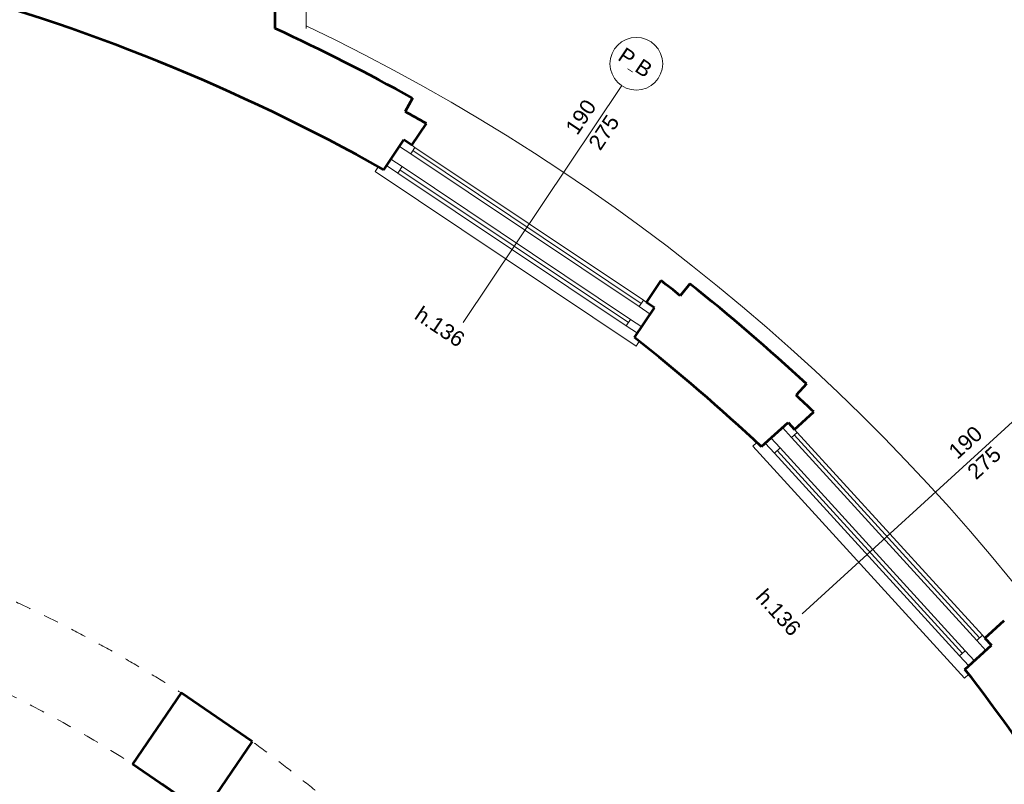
# Model space of a CAD drawing. Header units: inches. Extents: x -21887 to 84279, y -131485 to 67836.
# Tile 200 of 256: x 32570 to 38966, y 19050 to 24019. Entities that reach past the tile are written whole.
import ezdxf

# ---------------------------------------------------------------- set-up
doc = ezdxf.new("R2010")
doc.units = ezdxf.units.IN
doc.header["$MEASUREMENT"] = 0
doc.linetypes.add('Dashed copy', pattern=[200, 100, -100])
for name, color, linetype, lineweight in [('AI_MURY', 7, 'Continuous', 53), ('DRZWI', 7, 'Continuous', 13), ('PODCIAGI', 7, 'Continuous', 13)]:
    doc.layers.add(name, color=color, linetype=linetype, lineweight=lineweight)
doc.styles.add('GENERATED_STYLE_7', font='txt')

msp = doc.modelspace()

# ---------------------------------------------------------------- linework, layer by layer
at = {"layer": 'AI_MURY', "color": 7, "linetype": 'Continuous'}
for p, q in [((34230.5, 23961.2), (34230.5, 24743.5)), ((35117.1, 23202.9), (35211.6, 23344.2)), ((34935.2, 23043.5), (35065.1, 23237.7)), ((35117.1, 23202.9), (35065.1, 23237.7)), ((36642.1, 22182.4), (36736.7, 22323.7)), ((36923.3, 22303.5), (36861.3, 22225.7)), ((36564.1, 21953.5), (36694.1, 22147.7)), ((36694.1, 22147.7), (36642.1, 22182.4)), ((37680.9, 21652), (37613.3, 21579.1)), ((37603.3, 21355.8), (37728.8, 21470.5)), ((37388.7, 21244.6), (37561.1, 21402)), ((37561.1, 21402), (37603.3, 21355.8)), ((38840.6, 20000.7), (38966.1, 20115.4)), ((38840.6, 20000.7), (38882.7, 19954.6)), ((38710.3, 19797.1), (38882.7, 19954.6)), ((33618.7, 19644.1), (33302.3, 19182)), ((34080.7, 19327.6), (33618.7, 19644.1)), ((34080.7, 19327.6), (33764.3, 18865.6)), ((33764.3, 18865.6), (33302.3, 19182))]:
    msp.add_line(p, q, dxfattribs=at)
at = {"layer": 'AI_MURY', "color": 7, "linetype": 'Dashed copy'}
msp.add_line((35122.6, 23509.3), (35074, 23421.9), dxfattribs=at)
at = {"layer": 'AI_MURY', "color": 7, "linetype": 'Continuous'}
for radius, start, end in [(12658, 60.64716, 90), (13155.4, 60.93031, 65.28659), (13055.9, 60.23676, 60.93031), (13055.9, 51.48126, 52.17717), (13155.4, 47.12805, 51.48126), (12658, 46.84283, 51.76642), (13055.9, 46.43214, 47.12805), (12658, 33.03947, 37.96214)]:
    msp.add_arc((28730.5, 12010.7), radius, start, end, dxfattribs=at)
at = {"layer": 'DRZWI', "color": 251, "linetype": 'Continuous'}
for p, q in [((34430.5, 23961.2), (34430.5, 28150.7)), ((34901.9, 23065.7), (34879.7, 23032.5)), ((36575.1, 21898), (34879.7, 23032.5)), ((36597.4, 21931.2), (36575.1, 21898)), ((37359.3, 21271.9), (37332.2, 21247.1)), ((37332.2, 21247.1), (38707.7, 19740.6)), ((38734.9, 19765.5), (38707.7, 19740.6))]:
    msp.add_line(p, q, dxfattribs=at)
at = {"layer": 'DRZWI', "color": 220, "linetype": 'Continuous'}
for p, q in [((36480.5, 23590.6), (35451.1, 22052.4)), ((35110, 23147.4), (35037.3, 23196.1)), ((35110, 23147.4), (35137.8, 23189)), ((35137.8, 23189), (35117.1, 23202.9)), ((36607.5, 22175.5), (35123.9, 23168.2)), ((36621.4, 22196.3), (35137.8, 23189)), ((35054.4, 23064.3), (34981.7, 23113)), ((36593.5, 22154.8), (35110, 23147.4)), ((35026.6, 23022.8), (34953.9, 23071.4)), ((35026.6, 23022.8), (35054.4, 23064.3)), ((36524, 22050.9), (35040.5, 23043.6)), ((36537.9, 22071.7), (35054.4, 23064.3)), ((36510.1, 22030.1), (35026.6, 23022.8)), ((36593.5, 22154.8), (36621.4, 22196.3)), ((36621.4, 22196.3), (36642.1, 22182.4)), ((36593.5, 22154.8), (36666.3, 22106.1)), ((36510.1, 22030.1), (36537.9, 22071.7)), ((36537.9, 22071.7), (36610.7, 22023)), ((36510.1, 22030.1), (36582.9, 21981.4)), ((37583.2, 21303.7), (37524.2, 21368.3)), ((39019.8, 21406.8), (37653, 20158.8)), ((37509.4, 21236.2), (37450.4, 21300.9)), ((37583.2, 21303.7), (37620.1, 21337.4)), ((37583.2, 21303.7), (38786.8, 19985.5)), ((37601.7, 21320.5), (38805.2, 20002.3)), ((37620.1, 21337.4), (37603.3, 21355.8)), ((37620.1, 21337.4), (38823.7, 20019.2)), ((37472.4, 21202.5), (37413.4, 21267.1)), ((37472.4, 21202.5), (37509.4, 21236.2)), ((37509.4, 21236.2), (38712.9, 19918)), ((37472.4, 21202.5), (38676, 19884.3)), ((37490.9, 21219.4), (38694.5, 19901.2)), ((38786.8, 19985.5), (38823.7, 20019.2)), ((38786.8, 19985.5), (38845.8, 19920.9)), ((38823.7, 20019.2), (38840.6, 20000.7)), ((38676, 19884.3), (38712.9, 19918)), ((38712.9, 19918), (38771.9, 19853.4)), ((38676, 19884.3), (38735, 19819.7))]:
    msp.add_line(p, q, dxfattribs=at)
msp.add_circle((36575.8, 23732.9), 171.3, dxfattribs=at)
at = {"layer": 'DRZWI', "color": 251, "linetype": 'Continuous'}
msp.add_arc((28730.5, 12012.1), 13254.8, 6.53535, 64.53026, dxfattribs=at)
at = {"layer": 'PODCIAGI', "color": 7, "linetype": 'Dashed copy'}
for radius in [9064.3, 8504.6]:
    msp.add_arc((28730.5, 12010.7), radius, 0, 180, dxfattribs=at)

# ---------------------------------------------------------------- texts
at = {"layer": 'DRZWI', "color": 220, "char_height": 100, "attachment_point": 1, "style": 'GENERATED_STYLE_7'}
for s, insert, width, rotation in [('\\fArial|b0|i0|c238|p39;P\\H50.000000;_\\H100.000000;B', (36503.9, 23845.4), 460.117, 326.21157), ('\\fArial|b0|i0|c238|p39;\\H100.000000;h.136', (35182.4, 22163.3), 769.864, 326.21157), ('\\fArial|b0|i0|c238|p39;h.136', (37418.4, 20330.7), 769.864, 312.39774)]:
    msp.add_mtext(s, dxfattribs=dict(at, insert=insert, width=width, rotation=rotation))
at = {"layer": 'DRZWI', "color": 220, "char_height": 100, "width": 355.178, "attachment_point": 1, "line_spacing_factor": 1.079165, "style": 'GENERATED_STYLE_7'}
for s, insert, rotation in [('\\fArial|b0|i0|c238|p39;\\H100.000000;190\\P275', (36108.6, 23318.3), 56.21157), ('\\fArial|b0|i0|c238|p39;190\\P275', (38593.7, 21231.1), 42.39774)]:
    msp.add_mtext(s, dxfattribs=dict(at, insert=insert, rotation=rotation))

doc.saveas('drawing.dxf')
